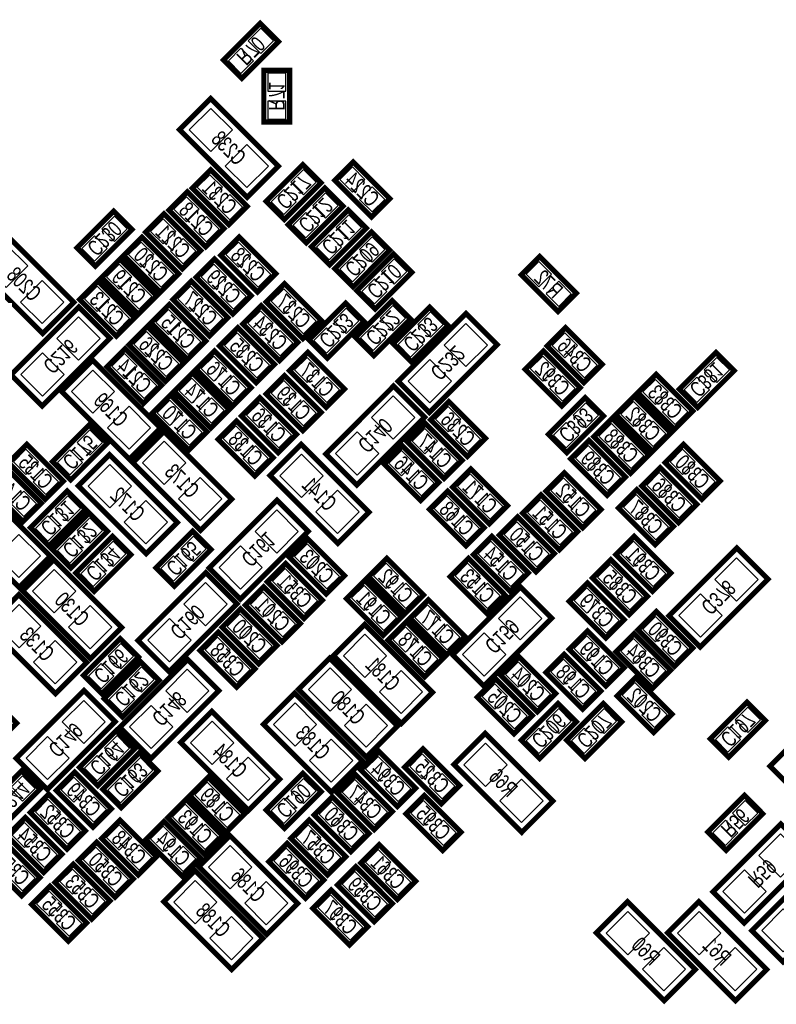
# Model space of a CAD drawing. Extents: x 0 to 125, y -7 to 87.
# Tile 4 of 13: x 29 to 44, y 35 to 55. Entities that reach past the tile are written whole.
import ezdxf
from ezdxf.enums import TextEntityAlignment as Align

# ---------------------------------------------------------------- set-up
doc = ezdxf.new("R2010")
doc.units = 0
for name, color, linetype in [('PG_SILKSCREEN_BOTTOM', 150, 'CONTINUOUS'), ('PIN_BOTTOM', 202, 'CONTINUOUS'), ('RD_SILKSCREEN_BOTTOM', 150, 'CONTINUOUS')]:
    doc.layers.add(name, color=color, linetype=linetype)

msp = doc.modelspace()

# ---------------------------------------------------------------- linework, layer by layer
at = {"layer": 'PG_SILKSCREEN_BOTTOM', "const_width": 0.1016}
for points in [[(33.81281, 54.154603), (33.094397, 53.43619), (32.73519, 53.795397), (33.453603, 54.51381), (33.81281, 54.154603)], [(34.036, 53.594), (34.036, 52.578), (33.528, 52.578), (33.528, 53.594), (34.036, 53.594)], [(33.812074, 51.710793), (32.482993, 53.039874), (31.872326, 52.429207), (33.201407, 51.100126), (33.812074, 51.710793)], [(33.57339, 51.026797), (34.291803, 51.74521), (34.65101, 51.386003), (33.932597, 50.66759), (33.57339, 51.026797)], [(35.638003, 50.71839), (34.91959, 51.436803), (35.278797, 51.79601), (35.99721, 51.077597), (35.638003, 50.71839)], [(32.844003, 50.56599), (32.12559, 51.284403), (32.484797, 51.64361), (33.20321, 50.925197), (32.844003, 50.56599)], [(34.00519, 50.569597), (34.723603, 51.28801), (35.08281, 50.928803), (34.364397, 50.21039), (34.00519, 50.569597)], [(32.386803, 50.13419), (31.66839, 50.852603), (32.027597, 51.21181), (32.74601, 50.493397), (32.386803, 50.13419)], [(30.94261, 50.471603), (30.224197, 49.75319), (29.86499, 50.112397), (30.583403, 50.83081), (30.94261, 50.471603)], [(31.929603, 49.70239), (31.21119, 50.420803), (31.570397, 50.78001), (32.28881, 50.061597), (31.929603, 49.70239)], [(34.46239, 50.137797), (35.180803, 50.85621), (35.54001, 50.497003), (34.821597, 49.77859), (34.46239, 50.137797)], [(29.798874, 49.043793), (28.469793, 50.372874), (27.859126, 49.762207), (29.188207, 48.433126), (29.798874, 49.043793)], [(31.497803, 49.24519), (30.77939, 49.963603), (31.138597, 50.32281), (31.85701, 49.604397), (31.497803, 49.24519)], [(33.402803, 49.24519), (32.68439, 49.963603), (33.043597, 50.32281), (33.76201, 49.604397), (33.402803, 49.24519)], [(34.91959, 49.705997), (35.638003, 50.42441), (35.99721, 50.065203), (35.278797, 49.34679), (34.91959, 49.705997)], [(35.35139, 49.274197), (36.069803, 49.99261), (36.42901, 49.633403), (35.710597, 48.91499), (35.35139, 49.274197)], [(39.295603, 48.86419), (38.57719, 49.582603), (38.936397, 49.94181), (39.65481, 49.223397), (39.295603, 48.86419)], [(31.066003, 48.81339), (30.34759, 49.531803), (30.706797, 49.89101), (31.42521, 49.172597), (31.066003, 48.81339)], [(32.920203, 48.81339), (32.20179, 49.531803), (32.560997, 49.89101), (33.27941, 49.172597), (32.920203, 48.81339)], [(30.634203, 48.38159), (29.91579, 49.100003), (30.274997, 49.45921), (30.99341, 48.740797), (30.634203, 48.38159)], [(32.463003, 48.38159), (31.74459, 49.100003), (32.103797, 49.45921), (32.82221, 48.740797), (32.463003, 48.38159)], [(33.932597, 49.40841), (34.65101, 48.689997), (34.291803, 48.33079), (33.57339, 49.049203), (33.932597, 49.40841)], [(32.031203, 47.92439), (31.31279, 48.642803), (31.671997, 49.00201), (32.39041, 48.283597), (32.031203, 47.92439)], [(35.48921, 48.668203), (34.770797, 47.94979), (34.41159, 48.308997), (35.130003, 49.02741), (35.48921, 48.668203)], [(36.40361, 48.719003), (35.685197, 48.00059), (35.32599, 48.359797), (36.044403, 49.07821), (36.40361, 48.719003)], [(29.899407, 48.950474), (28.570326, 47.621393), (29.180993, 47.010726), (30.510074, 48.339807), (29.899407, 48.950474)], [(33.475397, 48.97661), (34.19381, 48.258197), (33.834603, 47.89899), (33.11619, 48.617403), (33.475397, 48.97661)], [(36.06259, 48.232797), (36.781003, 48.95121), (37.14021, 48.592003), (36.421797, 47.87359), (36.06259, 48.232797)], [(36.775593, 46.883726), (38.104674, 48.212807), (37.494007, 48.823474), (36.164926, 47.494393), (36.775593, 46.883726)], [(31.599403, 47.49259), (30.88099, 48.211003), (31.240197, 48.57021), (31.95861, 47.851797), (31.599403, 47.49259)], [(33.018197, 48.54481), (33.73661, 47.826397), (33.377403, 47.46719), (32.65899, 48.185603), (33.018197, 48.54481)], [(39.803603, 47.46719), (39.08519, 48.185603), (39.444397, 48.54481), (40.16281, 47.826397), (39.803603, 47.46719)], [(31.167603, 47.06079), (30.44919, 47.779203), (30.808397, 48.13841), (31.52681, 47.419997), (31.167603, 47.06079)], [(32.920203, 47.00999), (32.20179, 47.728403), (32.560997, 48.08761), (33.27941, 47.369197), (32.920203, 47.00999)], [(34.749003, 46.98459), (34.03059, 47.703003), (34.389797, 48.06221), (35.10821, 47.343797), (34.749003, 46.98459)], [(39.371803, 47.00999), (38.65339, 47.728403), (39.012597, 48.08761), (39.73101, 47.369197), (39.371803, 47.00999)], [(41.67599, 47.343797), (42.394403, 48.06221), (42.75361, 47.703003), (42.035197, 46.98459), (41.67599, 47.343797)], [(31.500674, 46.579993), (30.171593, 47.909074), (29.560926, 47.298407), (30.890007, 45.969326), (31.500674, 46.579993)], [(32.488403, 46.57819), (31.76999, 47.296603), (32.129197, 47.65581), (32.84761, 46.937397), (32.488403, 46.57819)], [(41.581603, 46.55279), (40.86319, 47.271203), (41.222397, 47.63041), (41.94081, 46.911997), (41.581603, 46.55279)], [(34.291803, 46.52739), (33.57339, 47.245803), (33.932597, 47.60501), (34.65101, 46.886597), (34.291803, 46.52739)], [(35.353193, 45.461326), (36.682274, 46.790407), (36.071607, 47.401074), (34.742526, 46.071993), (35.353193, 45.461326)], [(32.056603, 46.14639), (31.33819, 46.864803), (31.697397, 47.22401), (32.41581, 46.505597), (32.056603, 46.14639)], [(33.809203, 46.09559), (33.09079, 46.814003), (33.449997, 47.17321), (34.16841, 46.454797), (33.809203, 46.09559)], [(37.158397, 47.09701), (37.87681, 46.378597), (37.517603, 46.01939), (36.79919, 46.737803), (37.158397, 47.09701)], [(40.18821, 46.814003), (39.469797, 46.09559), (39.11059, 46.454797), (39.829003, 47.17321), (40.18821, 46.814003)], [(41.149803, 46.12099), (40.43139, 46.839403), (40.790597, 47.19861), (41.50901, 46.480197), (41.149803, 46.12099)], [(33.352003, 45.63839), (32.63359, 46.356803), (32.992797, 46.71601), (33.71121, 45.997597), (33.352003, 45.63839)], [(37.060403, 45.58759), (36.34199, 46.306003), (36.701197, 46.66521), (37.41961, 45.946797), (37.060403, 45.58759)], [(40.718003, 45.68919), (39.99959, 46.407603), (40.358797, 46.76681), (41.07721, 46.048397), (40.718003, 45.68919)], [(30.46001, 46.280603), (29.741597, 45.56219), (29.38239, 45.921397), (30.100803, 46.63981), (30.46001, 46.280603)], [(30.957926, 45.901407), (32.287007, 44.572326), (32.897674, 45.182993), (31.568593, 46.512074), (30.957926, 45.901407)], [(40.260803, 45.25739), (39.54239, 45.975803), (39.901597, 46.33501), (40.62001, 45.616597), (40.260803, 45.25739)], [(29.237203, 45.18119), (28.51879, 45.899603), (28.877997, 46.25881), (29.59641, 45.540397), (29.237203, 45.18119)], [(33.650326, 45.647407), (34.979407, 44.318326), (35.590074, 44.928993), (34.260993, 46.258074), (33.650326, 45.647407)], [(36.603203, 45.15579), (35.88479, 45.874203), (36.243997, 46.23341), (36.96241, 45.514997), (36.603203, 45.15579)], [(41.755797, 46.25881), (42.47421, 45.540397), (42.115003, 45.18119), (41.39659, 45.899603), (41.755797, 46.25881)], [(29.891126, 45.444207), (31.220207, 44.115126), (31.830874, 44.725793), (30.501793, 46.054874), (29.891126, 45.444207)], [(28.805403, 44.74939), (28.08699, 45.467803), (28.446197, 45.82701), (29.16461, 45.108597), (28.805403, 44.74939)], [(37.949403, 44.69859), (37.23099, 45.417003), (37.590197, 45.77621), (38.30861, 45.057797), (37.949403, 44.69859)], [(39.778203, 44.62239), (39.05979, 45.340803), (39.418997, 45.70001), (40.13741, 44.981597), (39.778203, 44.62239)], [(41.298597, 45.80161), (42.01701, 45.083197), (41.657803, 44.72399), (40.93939, 45.442403), (41.298597, 45.80161)], [(29.341674, 44.065393), (28.012593, 45.394474), (27.401926, 44.783807), (28.731007, 43.454726), (29.341674, 44.065393)], [(28.95059, 44.625997), (29.669003, 45.34441), (30.02821, 44.985203), (29.309797, 44.26679), (28.95059, 44.625997)], [(37.492203, 44.26679), (36.77379, 44.985203), (37.132997, 45.34441), (37.85141, 44.625997), (37.492203, 44.26679)], [(40.841397, 45.36981), (41.55981, 44.651397), (41.200603, 44.29219), (40.48219, 45.010603), (40.841397, 45.36981)], [(33.067193, 43.226126), (34.396274, 44.555207), (33.785607, 45.165874), (32.456526, 43.836793), (33.067193, 43.226126)], [(39.321003, 44.19059), (38.60259, 44.909003), (38.961797, 45.26821), (39.68021, 44.549797), (39.321003, 44.19059)], [(29.38239, 44.194197), (30.100803, 44.91261), (30.46001, 44.553403), (29.741597, 43.83499), (29.38239, 44.194197)], [(38.863803, 43.75879), (38.14539, 44.477203), (38.504597, 44.83641), (39.22301, 44.117997), (38.863803, 43.75879)], [(32.49201, 44.197803), (31.773597, 43.47939), (31.41439, 43.838597), (32.132803, 44.55701), (32.49201, 44.197803)], [(29.83959, 43.736997), (30.558003, 44.45541), (30.91721, 44.096203), (30.198797, 43.37779), (29.83959, 43.736997)], [(34.389797, 44.40461), (35.10821, 43.686197), (34.749003, 43.32699), (34.03059, 44.045403), (34.389797, 44.40461)], [(38.355803, 43.37779), (37.63739, 44.096203), (37.996597, 44.45541), (38.71501, 43.736997), (38.355803, 43.37779)], [(41.149803, 43.37779), (40.43139, 44.096203), (40.790597, 44.45541), (41.50901, 43.736997), (41.149803, 43.37779)], [(42.084193, 42.286326), (43.413274, 43.615407), (42.802607, 44.226074), (41.473526, 42.896993), (42.084193, 42.286326)], [(28.798926, 43.386807), (30.128007, 42.057726), (30.738674, 42.668393), (29.409593, 43.997474), (28.798926, 43.386807)], [(36.298403, 42.94599), (35.57999, 43.664403), (35.939197, 44.02361), (36.65761, 43.305197), (36.298403, 42.94599)], [(37.898603, 42.94599), (37.18019, 43.664403), (37.539397, 44.02361), (38.25781, 43.305197), (37.898603, 42.94599)], [(40.692603, 42.92059), (39.97419, 43.639003), (40.333397, 43.99821), (41.05181, 43.279797), (40.692603, 42.92059)], [(34.317203, 42.84439), (33.59879, 43.562803), (33.957997, 43.92201), (34.67641, 43.203597), (34.317203, 42.84439)], [(32.388607, 43.743474), (31.059526, 42.414393), (31.670193, 41.803726), (32.999274, 43.132807), (32.388607, 43.743474)], [(35.866603, 42.51419), (35.14819, 43.232603), (35.507397, 43.59181), (36.22581, 42.873397), (35.866603, 42.51419)], [(33.885403, 42.38719), (33.16699, 43.105603), (33.526197, 43.46481), (34.24461, 42.746397), (33.885403, 42.38719)], [(38.560807, 43.464074), (37.231726, 42.134993), (37.842393, 41.524326), (39.171474, 42.853407), (38.560807, 43.464074)], [(40.235403, 42.46339), (39.51699, 43.181803), (39.876197, 43.54101), (40.59461, 42.822597), (40.235403, 42.46339)], [(28.113126, 42.701007), (29.442207, 41.371926), (30.052874, 41.982593), (28.723793, 43.311674), (28.113126, 42.701007)], [(36.751997, 43.21081), (37.47041, 42.492397), (37.111203, 42.13319), (36.39279, 42.851603), (36.751997, 43.21081)], [(33.428203, 41.95539), (32.70979, 42.673803), (33.068997, 43.03301), (33.78741, 42.314597), (33.428203, 41.95539)], [(41.222397, 42.98221), (41.94081, 42.263797), (41.581603, 41.90459), (40.86319, 42.623003), (41.222397, 42.98221)], [(34.894926, 42.116807), (36.224007, 40.787726), (36.834674, 41.398393), (35.505593, 42.727474), (34.894926, 42.116807)], [(36.320197, 42.77901), (37.03861, 42.060597), (36.679403, 41.70139), (35.96099, 42.419803), (36.320197, 42.77901)], [(40.235403, 41.52359), (39.51699, 42.242003), (39.876197, 42.60121), (40.59461, 41.882797), (40.235403, 41.52359)], [(29.99199, 41.730397), (30.710403, 42.44881), (31.06961, 42.089603), (30.351197, 41.37119), (29.99199, 41.730397)], [(32.996403, 41.49819), (32.27799, 42.216603), (32.637197, 42.57581), (33.35561, 41.857397), (32.996403, 41.49819)], [(40.790597, 42.55041), (41.50901, 41.831997), (41.149803, 41.47279), (40.43139, 42.191203), (40.790597, 42.55041)], [(31.314593, 40.101926), (32.643674, 41.431007), (32.033007, 42.041674), (30.703926, 40.712593), (31.314593, 40.101926)], [(34.209126, 41.456407), (35.538207, 40.127326), (36.148874, 40.737993), (34.819793, 42.067074), (34.209126, 41.456407)], [(38.889203, 41.01559), (38.17079, 41.734003), (38.529997, 42.09321), (39.24841, 41.374797), (38.889203, 41.01559)], [(39.778203, 41.06639), (39.05979, 41.784803), (39.418997, 42.14401), (40.13741, 41.425597), (39.778203, 41.06639)], [(30.39839, 41.273197), (31.116803, 41.99161), (31.47601, 41.632403), (30.757597, 40.91399), (30.39839, 41.273197)], [(38.432003, 40.58379), (37.71359, 41.302203), (38.072797, 41.66141), (38.79121, 40.942997), (38.432003, 40.58379)], [(40.815997, 41.68681), (41.53441, 40.968397), (41.175203, 40.60919), (40.45679, 41.327603), (40.815997, 41.68681)], [(30.001007, 41.432074), (28.671926, 40.102993), (29.282593, 39.492326), (30.611674, 40.821407), (30.001007, 41.432074)], [(33.523326, 40.770607), (34.852407, 39.441526), (35.463074, 40.052193), (34.133993, 41.381274), (33.523326, 40.770607)], [(44.065393, 39.339926), (45.394474, 40.669007), (44.783807, 41.279674), (43.454726, 39.950593), (44.065393, 39.339926)], [(27.60439, 40.434997), (28.322803, 41.15341), (28.68201, 40.794203), (27.963597, 40.07579), (27.60439, 40.434997)], [(39.65481, 40.819603), (38.936397, 40.10119), (38.57719, 40.460397), (39.295603, 41.17881), (39.65481, 40.819603)], [(40.54381, 40.819603), (39.825397, 40.10119), (39.46619, 40.460397), (40.184603, 41.17881), (40.54381, 40.819603)], [(42.28559, 40.485797), (43.004003, 41.20421), (43.36321, 40.845003), (42.644797, 40.12659), (42.28559, 40.485797)], [(33.837474, 39.696593), (32.508393, 41.025674), (31.897726, 40.415007), (33.226807, 39.085926), (33.837474, 39.696593)], [(30.99341, 40.286203), (30.274997, 39.56779), (29.91579, 39.926997), (30.634203, 40.64541), (30.99341, 40.286203)], [(37.257126, 39.983207), (38.586207, 38.654126), (39.196874, 39.264793), (37.867793, 40.593874), (37.257126, 39.983207)], [(37.009603, 39.21219), (36.29119, 39.930603), (36.650397, 40.28981), (37.36881, 39.571397), (37.009603, 39.21219)], [(31.45061, 39.854403), (30.732197, 39.13599), (30.37299, 39.495197), (31.091403, 40.21361), (31.45061, 39.854403)], [(36.146003, 39.16139), (35.42759, 39.879803), (35.786797, 40.23901), (36.50521, 39.520597), (36.146003, 39.16139)], [(28.06159, 39.139597), (28.780003, 39.85801), (29.13921, 39.498803), (28.420797, 38.78039), (28.06159, 39.139597)], [(30.177003, 38.75499), (29.45859, 39.473403), (29.817797, 39.83261), (30.53621, 39.114197), (30.177003, 38.75499)], [(32.793203, 38.65339), (32.07479, 39.371803), (32.433997, 39.73101), (33.15241, 39.012597), (32.793203, 38.65339)], [(33.57339, 39.088797), (34.291803, 39.80721), (34.65101, 39.448003), (33.932597, 38.72959), (33.57339, 39.088797)], [(35.688803, 38.70419), (34.97039, 39.422603), (35.329597, 39.78181), (36.04801, 39.063397), (35.688803, 38.70419)], [(29.669003, 38.32319), (28.95059, 39.041603), (29.309797, 39.40081), (30.02821, 38.682397), (29.669003, 38.32319)], [(35.231603, 38.27239), (34.51319, 38.990803), (34.872397, 39.35001), (35.59081, 38.631597), (35.231603, 38.27239)], [(36.675797, 39.37541), (37.39421, 38.656997), (37.035003, 38.29779), (36.31659, 39.016203), (36.675797, 39.37541)], [(43.31241, 39.016203), (42.593997, 38.29779), (42.23479, 38.656997), (42.953203, 39.37541), (43.31241, 39.016203)], [(32.361403, 38.22159), (31.64299, 38.940003), (32.002197, 39.29921), (32.72061, 38.580797), (32.361403, 38.22159)], [(29.211803, 37.86599), (28.49339, 38.584403), (28.852597, 38.94361), (29.57101, 38.225197), (29.211803, 37.86599)], [(30.706797, 38.89281), (31.42521, 38.174397), (31.066003, 37.81519), (30.34759, 38.533603), (30.706797, 38.89281)], [(31.929603, 37.78979), (31.21119, 38.508203), (31.570397, 38.86741), (32.28881, 38.148997), (31.929603, 37.78979)], [(34.774403, 37.81519), (34.05599, 38.533603), (34.415197, 38.89281), (35.13361, 38.174397), (34.774403, 37.81519)], [(42.947793, 36.876126), (44.276874, 38.205207), (43.666207, 38.815874), (42.337126, 37.486793), (42.947793, 36.876126)], [(32.253326, 37.976607), (33.582407, 36.647526), (34.193074, 37.258193), (32.863993, 38.587274), (32.253326, 37.976607)], [(28.780003, 37.40879), (28.06159, 38.127203), (28.420797, 38.48641), (29.13921, 37.767997), (28.780003, 37.40879)], [(30.249597, 38.46101), (30.96801, 37.742597), (30.608803, 37.38339), (29.89039, 38.101803), (30.249597, 38.46101)], [(34.342603, 37.35799), (33.62419, 38.076403), (33.983397, 38.43561), (34.70181, 37.717197), (34.342603, 37.35799)], [(35.786797, 38.41021), (36.50521, 37.691797), (36.146003, 37.33259), (35.42759, 38.051003), (35.786797, 38.41021)], [(29.792397, 38.02921), (30.51081, 37.310797), (30.151603, 36.95159), (29.43319, 37.670003), (29.792397, 38.02921)], [(44.428207, 38.053874), (43.099126, 36.724793), (43.709793, 36.114126), (45.038874, 37.443207), (44.428207, 38.053874)], [(31.567526, 37.290807), (32.896607, 35.961726), (33.507274, 36.572393), (32.178193, 37.901474), (31.567526, 37.290807)], [(35.329597, 37.97841), (36.04801, 37.259997), (35.688803, 36.90079), (34.97039, 37.619203), (35.329597, 37.97841)], [(29.335197, 37.59741), (30.05361, 36.878997), (29.694403, 36.51979), (28.97599, 37.238203), (29.335197, 37.59741)], [(34.846997, 37.52121), (35.56541, 36.802797), (35.206203, 36.44359), (34.48779, 37.162003), (34.846997, 37.52121)], [(40.051126, 36.681207), (41.380207, 35.352126), (41.990874, 35.962793), (40.661793, 37.291874), (40.051126, 36.681207)], [(41.448126, 36.681207), (42.777207, 35.352126), (43.387874, 35.962793), (42.058793, 37.291874), (41.448126, 36.681207)]]:
    msp.add_lwpolyline(points, dxfattribs=at)
at = {"layer": 'PIN_BOTTOM'}
for points in [[(33.716009, 54.169513), (33.468513, 54.417009), (33.221017, 54.169513), (33.468513, 53.922017)], [(33.326983, 53.780487), (33.079487, 54.027983), (32.831991, 53.780487), (33.079487, 53.532991)], [(33.957006, 53.536088), (33.606994, 53.536088), (33.606994, 53.186076), (33.957006, 53.186076)], [(33.957006, 52.985924), (33.606994, 52.985924), (33.606994, 52.635912), (33.957006, 52.635912)], [(32.488734, 51.999634), (32.912566, 52.423466), (32.488734, 52.847299), (32.064901, 52.423466)], [(33.195666, 51.292701), (33.619499, 51.716534), (33.195666, 52.140366), (32.771834, 51.716534)], [(32.469887, 51.051817), (32.717383, 51.299313), (32.469887, 51.546809), (32.222391, 51.299313)], [(34.059217, 51.400913), (34.306713, 51.153417), (34.554209, 51.400913), (34.306713, 51.648409)], [(35.263887, 51.204217), (35.511383, 51.451713), (35.263887, 51.699209), (35.016391, 51.451713)], [(33.670191, 51.011887), (33.917687, 50.764391), (34.165183, 51.011887), (33.917687, 51.259383)], [(34.491017, 50.943713), (34.738513, 50.696217), (34.986009, 50.943713), (34.738513, 51.191209)], [(35.652913, 50.815191), (35.900409, 51.062687), (35.652913, 51.310183), (35.405417, 51.062687)], [(32.012687, 50.620017), (32.260183, 50.867513), (32.012687, 51.115009), (31.765191, 50.867513)], [(32.858913, 50.662791), (33.106409, 50.910287), (32.858913, 51.157783), (32.611417, 50.910287)], [(34.101991, 50.554687), (34.349487, 50.307191), (34.596983, 50.554687), (34.349487, 50.802183)], [(30.845809, 50.486513), (30.598313, 50.734009), (30.350817, 50.486513), (30.598313, 50.239017)], [(31.555487, 50.188217), (31.802983, 50.435713), (31.555487, 50.683209), (31.307991, 50.435713)], [(32.401713, 50.230991), (32.649209, 50.478487), (32.401713, 50.725983), (32.154217, 50.478487)], [(34.948217, 50.511913), (35.195713, 50.264417), (35.443209, 50.511913), (35.195713, 50.759409)], [(30.456783, 50.097487), (30.209287, 50.344983), (29.961791, 50.097487), (30.209287, 49.849991)], [(31.123687, 49.731017), (31.371183, 49.978513), (31.123687, 50.226009), (30.876191, 49.978513)], [(31.944513, 49.799191), (32.192009, 50.046687), (31.944513, 50.294183), (31.697017, 50.046687)], [(33.028687, 49.731017), (33.276183, 49.978513), (33.028687, 50.226009), (32.781191, 49.978513)], [(34.559191, 50.122887), (34.806687, 49.875391), (35.054183, 50.122887), (34.806687, 50.370383)], [(35.405417, 50.080113), (35.652913, 49.832617), (35.900409, 50.080113), (35.652913, 50.327609)], [(28.475534, 49.332634), (28.899366, 49.756466), (28.475534, 50.180299), (28.051701, 49.756466)], [(31.512713, 49.341991), (31.760209, 49.589487), (31.512713, 49.836983), (31.265217, 49.589487)], [(33.417713, 49.341991), (33.665209, 49.589487), (33.417713, 49.836983), (33.170217, 49.589487)], [(35.016391, 49.691087), (35.263887, 49.443591), (35.511383, 49.691087), (35.263887, 49.938583)], [(35.837217, 49.648313), (36.084713, 49.400817), (36.332209, 49.648313), (36.084713, 49.895809)], [(38.921487, 49.350017), (39.168983, 49.597513), (38.921487, 49.845009), (38.673991, 49.597513)], [(30.691887, 49.299217), (30.939383, 49.546713), (30.691887, 49.794209), (30.444391, 49.546713)], [(32.546087, 49.299217), (32.793583, 49.546713), (32.546087, 49.794209), (32.298591, 49.546713)], [(29.182466, 48.625701), (29.606299, 49.049534), (29.182466, 49.473366), (28.758634, 49.049534)], [(35.448191, 49.259287), (35.695687, 49.011791), (35.943183, 49.259287), (35.695687, 49.506783)], [(39.310513, 48.960991), (39.558009, 49.208487), (39.310513, 49.455983), (39.063017, 49.208487)], [(30.260087, 48.867417), (30.507583, 49.114913), (30.260087, 49.362409), (30.012591, 49.114913)], [(31.080913, 48.910191), (31.328409, 49.157687), (31.080913, 49.405183), (30.833417, 49.157687)], [(32.088887, 48.867417), (32.336383, 49.114913), (32.088887, 49.362409), (31.841391, 49.114913)], [(32.935113, 48.910191), (33.182609, 49.157687), (32.935113, 49.405183), (32.687617, 49.157687)], [(33.917687, 49.311609), (33.670191, 49.064113), (33.917687, 48.816617), (34.165183, 49.064113)], [(30.649113, 48.478391), (30.896609, 48.725887), (30.649113, 48.973383), (30.401617, 48.725887)], [(31.657087, 48.410217), (31.904583, 48.657713), (31.657087, 48.905209), (31.409591, 48.657713)], [(32.477913, 48.478391), (32.725409, 48.725887), (32.477913, 48.973383), (32.230417, 48.725887)], [(33.460487, 48.879809), (33.212991, 48.632313), (33.460487, 48.384817), (33.707983, 48.632313)], [(34.306713, 48.922583), (34.059217, 48.675087), (34.306713, 48.427591), (34.554209, 48.675087)], [(35.392409, 48.683113), (35.144913, 48.930609), (34.897417, 48.683113), (35.144913, 48.435617)], [(36.306809, 48.733913), (36.059313, 48.981409), (35.811817, 48.733913), (36.059313, 48.486417)], [(36.548417, 48.606913), (36.795913, 48.359417), (37.043409, 48.606913), (36.795913, 48.854409)], [(30.317499, 48.334066), (29.893666, 48.757899), (29.469834, 48.334066), (29.893666, 47.910234)], [(31.225287, 47.978417), (31.472783, 48.225913), (31.225287, 48.473409), (30.977791, 48.225913)], [(32.046113, 48.021191), (32.293609, 48.268687), (32.046113, 48.516183), (31.798617, 48.268687)], [(33.849513, 48.490783), (33.602017, 48.243287), (33.849513, 47.995791), (34.097009, 48.243287)], [(35.003383, 48.294087), (34.755887, 48.541583), (34.508391, 48.294087), (34.755887, 48.046591)], [(35.917783, 48.344887), (35.670287, 48.592383), (35.422791, 48.344887), (35.670287, 48.097391)], [(36.159391, 48.217887), (36.406887, 47.970391), (36.654383, 48.217887), (36.406887, 48.465383)], [(37.064434, 48.207066), (37.488266, 47.783234), (37.912099, 48.207066), (37.488266, 48.630899)], [(33.003287, 48.448009), (32.755791, 48.200513), (33.003287, 47.953017), (33.250783, 48.200513)], [(39.429487, 47.953017), (39.676983, 48.200513), (39.429487, 48.448009), (39.181991, 48.200513)], [(31.614313, 47.589391), (31.861809, 47.836887), (31.614313, 48.084383), (31.366817, 47.836887)], [(29.610566, 47.627134), (29.186734, 48.050966), (28.762901, 47.627134), (29.186734, 47.203301)], [(30.793487, 47.546617), (31.040983, 47.794113), (30.793487, 48.041609), (30.545991, 47.794113)], [(32.546087, 47.495817), (32.793583, 47.743313), (32.546087, 47.990809), (32.298591, 47.743313)], [(33.392313, 48.058983), (33.144817, 47.811487), (33.392313, 47.563991), (33.639809, 47.811487)], [(34.374887, 47.470417), (34.622383, 47.717913), (34.374887, 47.965409), (34.127391, 47.717913)], [(36.357501, 47.500134), (36.781334, 47.076301), (37.205166, 47.500134), (36.781334, 47.923966)], [(38.997687, 47.495817), (39.245183, 47.743313), (38.997687, 47.990809), (38.750191, 47.743313)], [(39.818513, 47.563991), (40.066009, 47.811487), (39.818513, 48.058983), (39.571017, 47.811487)], [(42.161817, 47.717913), (42.409313, 47.470417), (42.656809, 47.717913), (42.409313, 47.965409)], [(30.177334, 46.868834), (30.601166, 47.292666), (30.177334, 47.716499), (29.753501, 47.292666)], [(31.182513, 47.157591), (31.430009, 47.405087), (31.182513, 47.652583), (30.935017, 47.405087)], [(32.114287, 47.064017), (32.361783, 47.311513), (32.114287, 47.559009), (31.866791, 47.311513)], [(32.935113, 47.106791), (33.182609, 47.354287), (32.935113, 47.601783), (32.687617, 47.354287)], [(33.917687, 47.013217), (34.165183, 47.260713), (33.917687, 47.508209), (33.670191, 47.260713)], [(34.763913, 47.081391), (35.011409, 47.328887), (34.763913, 47.576383), (34.516417, 47.328887)], [(39.386713, 47.106791), (39.634209, 47.354287), (39.386713, 47.601783), (39.139217, 47.354287)], [(41.207487, 47.038617), (41.454983, 47.286113), (41.207487, 47.533609), (40.959991, 47.286113)], [(41.772791, 47.328887), (42.020287, 47.081391), (42.267783, 47.328887), (42.020287, 47.576383)], [(31.682487, 46.632217), (31.929983, 46.879713), (31.682487, 47.127209), (31.434991, 46.879713)], [(32.503313, 46.674991), (32.750809, 46.922487), (32.503313, 47.169983), (32.255817, 46.922487)], [(34.306713, 46.624191), (34.554209, 46.871687), (34.306713, 47.119183), (34.059217, 46.871687)], [(35.642034, 46.784666), (36.065866, 46.360834), (36.489699, 46.784666), (36.065866, 47.208499)], [(41.596513, 46.649591), (41.844009, 46.897087), (41.596513, 47.144583), (41.349017, 46.897087)], [(30.884266, 46.161901), (31.308099, 46.585734), (30.884266, 47.009566), (30.460434, 46.585734)], [(33.435087, 46.581417), (33.682583, 46.828913), (33.435087, 47.076409), (33.187591, 46.828913)], [(37.143487, 47.000209), (36.895991, 46.752713), (37.143487, 46.505217), (37.390983, 46.752713)], [(40.091409, 46.828913), (39.843913, 47.076409), (39.596417, 46.828913), (39.843913, 46.581417)], [(40.775687, 46.606817), (41.023183, 46.854313), (40.775687, 47.101809), (40.528191, 46.854313)], [(32.071513, 46.243191), (32.319009, 46.490687), (32.071513, 46.738183), (31.824017, 46.490687)], [(30.363209, 46.295513), (30.115713, 46.543009), (29.868217, 46.295513), (30.115713, 46.048017)], [(32.977887, 46.124217), (33.225383, 46.371713), (32.977887, 46.619209), (32.730391, 46.371713)], [(33.824113, 46.192391), (34.071609, 46.439887), (33.824113, 46.687383), (33.576617, 46.439887)], [(36.686287, 46.073417), (36.933783, 46.320913), (36.686287, 46.568409), (36.438791, 46.320913)], [(37.532513, 46.611183), (37.285017, 46.363687), (37.532513, 46.116191), (37.780009, 46.363687)], [(39.702383, 46.439887), (39.454887, 46.687383), (39.207391, 46.439887), (39.454887, 46.192391)], [(40.343887, 46.175017), (40.591383, 46.422513), (40.343887, 46.670009), (40.096391, 46.422513)], [(41.164713, 46.217791), (41.412209, 46.465287), (41.164713, 46.712783), (40.917217, 46.465287)], [(34.935101, 46.077734), (35.358934, 45.653901), (35.782766, 46.077734), (35.358934, 46.501566)], [(28.863087, 45.667017), (29.110583, 45.914513), (28.863087, 46.162009), (28.615591, 45.914513)], [(29.974183, 45.906487), (29.726687, 46.153983), (29.479191, 45.906487), (29.726687, 45.658991)], [(31.574334, 46.319499), (31.150501, 45.895666), (31.574334, 45.471834), (31.998166, 45.895666)], [(33.366913, 45.735191), (33.614409, 45.982687), (33.366913, 46.230183), (33.119417, 45.982687)], [(37.075313, 45.684391), (37.322809, 45.931887), (37.075313, 46.179383), (36.827817, 45.931887)], [(39.886687, 45.743217), (40.134183, 45.990713), (39.886687, 46.238209), (39.639191, 45.990713)], [(40.732913, 45.785991), (40.980409, 46.033487), (40.732913, 46.280983), (40.485417, 46.033487)], [(41.740887, 46.162009), (41.493391, 45.914513), (41.740887, 45.667017), (41.988383, 45.914513)], [(34.266734, 46.065499), (33.842901, 45.641666), (34.266734, 45.217834), (34.690566, 45.641666)], [(36.229087, 45.641617), (36.476583, 45.889113), (36.229087, 46.136609), (35.981591, 45.889113)], [(29.252113, 45.277991), (29.499609, 45.525487), (29.252113, 45.772983), (29.004617, 45.525487)], [(30.507534, 45.862299), (30.083701, 45.438466), (30.507534, 45.014634), (30.931366, 45.438466)], [(40.275713, 45.354191), (40.523209, 45.601687), (40.275713, 45.849183), (40.028217, 45.601687)], [(42.129913, 45.772983), (41.882417, 45.525487), (42.129913, 45.277991), (42.377409, 45.525487)], [(32.281266, 45.612566), (31.857434, 45.188734), (32.281266, 44.764901), (32.705099, 45.188734)], [(36.618113, 45.252591), (36.865609, 45.500087), (36.618113, 45.747583), (36.370617, 45.500087)], [(37.575287, 45.184417), (37.822783, 45.431913), (37.575287, 45.679409), (37.327791, 45.431913)], [(39.404087, 45.108217), (39.651583, 45.355713), (39.404087, 45.603209), (39.156591, 45.355713)], [(41.283687, 45.704809), (41.036191, 45.457313), (41.283687, 45.209817), (41.531183, 45.457313)], [(28.820313, 44.846191), (29.067809, 45.093687), (28.820313, 45.341183), (28.572817, 45.093687)], [(29.436417, 45.000113), (29.683913, 44.752617), (29.931409, 45.000113), (29.683913, 45.247609)], [(34.973666, 45.358566), (34.549834, 44.934734), (34.973666, 44.510901), (35.397499, 44.934734)], [(37.118087, 44.752617), (37.365583, 45.000113), (37.118087, 45.247609), (36.870591, 45.000113)], [(37.964313, 44.795391), (38.211809, 45.042887), (37.964313, 45.290383), (37.716817, 45.042887)], [(39.793113, 44.719191), (40.040609, 44.966687), (39.793113, 45.214183), (39.545617, 44.966687)], [(40.826487, 45.273009), (40.578991, 45.025513), (40.826487, 44.778017), (41.073983, 45.025513)], [(41.672713, 45.315783), (41.425217, 45.068287), (41.672713, 44.820791), (41.920209, 45.068287)], [(31.214466, 45.155366), (30.790634, 44.731534), (31.214466, 44.307701), (31.638299, 44.731534)], [(38.946887, 44.676417), (39.194383, 44.923913), (38.946887, 45.171409), (38.699391, 44.923913)], [(29.047391, 44.611087), (29.294887, 44.363591), (29.542383, 44.611087), (29.294887, 44.858583)], [(29.868217, 44.568313), (30.115713, 44.320817), (30.363209, 44.568313), (30.115713, 44.815809)], [(33.356034, 44.549466), (33.779866, 44.125634), (34.203699, 44.549466), (33.779866, 44.973299)], [(37.507113, 44.363591), (37.754609, 44.611087), (37.507113, 44.858583), (37.259617, 44.611087)], [(41.215513, 44.883983), (40.968017, 44.636487), (41.215513, 44.388991), (41.463009, 44.636487)], [(38.489687, 44.244617), (38.737183, 44.492113), (38.489687, 44.739609), (38.242191, 44.492113)], [(39.335913, 44.287391), (39.583409, 44.534887), (39.335913, 44.782383), (39.088417, 44.534887)], [(28.725266, 43.647301), (29.149099, 44.071134), (28.725266, 44.494966), (28.301434, 44.071134)], [(29.479191, 44.179287), (29.726687, 43.931791), (29.974183, 44.179287), (29.726687, 44.426783)], [(32.395209, 44.212713), (32.147713, 44.460209), (31.900217, 44.212713), (32.147713, 43.965217)], [(30.325417, 44.111113), (30.572913, 43.863617), (30.820409, 44.111113), (30.572913, 44.358609)], [(32.649101, 43.842534), (33.072934, 43.418701), (33.496766, 43.842534), (33.072934, 44.266366)], [(34.374887, 44.307809), (34.127391, 44.060313), (34.374887, 43.812817), (34.622383, 44.060313)], [(37.981687, 43.863617), (38.229183, 44.111113), (37.981687, 44.358609), (37.734191, 44.111113)], [(38.878713, 43.855591), (39.126209, 44.103087), (38.878713, 44.350583), (38.631217, 44.103087)], [(40.775687, 43.863617), (41.023183, 44.111113), (40.775687, 44.358609), (40.528191, 44.111113)], [(32.006183, 43.823687), (31.758687, 44.071183), (31.511191, 43.823687), (31.758687, 43.576191)], [(42.373034, 43.609666), (42.796866, 43.185834), (43.220699, 43.609666), (42.796866, 44.033499)], [(29.936391, 43.722087), (30.183887, 43.474591), (30.431383, 43.722087), (30.183887, 43.969583)], [(33.943087, 43.330217), (34.190583, 43.577713), (33.943087, 43.825209), (33.695591, 43.577713)], [(34.763913, 43.918783), (34.516417, 43.671287), (34.763913, 43.423791), (35.011409, 43.671287)], [(35.924287, 43.431817), (36.171783, 43.679313), (35.924287, 43.926809), (35.676791, 43.679313)], [(37.524487, 43.431817), (37.771983, 43.679313), (37.524487, 43.926809), (37.276991, 43.679313)], [(38.370713, 43.474591), (38.618209, 43.722087), (38.370713, 43.969583), (38.123217, 43.722087)], [(40.318487, 43.406417), (40.565983, 43.653913), (40.318487, 43.901409), (40.070991, 43.653913)], [(41.164713, 43.474591), (41.412209, 43.722087), (41.164713, 43.969583), (40.917217, 43.722087)], [(29.415334, 43.804899), (28.991501, 43.381066), (29.415334, 42.957234), (29.839166, 43.381066)], [(32.806699, 43.127066), (32.382866, 43.550899), (31.959034, 43.127066), (32.382866, 42.703234)], [(35.492487, 43.000017), (35.739983, 43.247513), (35.492487, 43.495009), (35.244991, 43.247513)], [(36.313313, 43.042791), (36.560809, 43.290287), (36.313313, 43.537783), (36.065817, 43.290287)], [(37.913513, 43.042791), (38.161009, 43.290287), (37.913513, 43.537783), (37.666017, 43.290287)], [(39.861287, 42.949217), (40.108783, 43.196713), (39.861287, 43.444209), (39.613791, 43.196713)], [(40.707513, 43.017391), (40.955009, 43.264887), (40.707513, 43.512383), (40.460017, 43.264887)], [(33.511287, 42.873017), (33.758783, 43.120513), (33.511287, 43.368009), (33.263791, 43.120513)], [(34.332113, 42.941191), (34.579609, 43.188687), (34.332113, 43.436183), (34.084617, 43.188687)], [(38.978899, 42.847666), (38.555066, 43.271499), (38.131234, 42.847666), (38.555066, 42.423834)], [(41.666101, 42.902734), (42.089934, 42.478901), (42.513766, 42.902734), (42.089934, 43.326566)], [(28.729534, 43.119099), (28.305701, 42.695266), (28.729534, 42.271434), (29.153366, 42.695266)], [(30.122266, 43.097966), (29.698434, 42.674134), (30.122266, 42.250301), (30.546099, 42.674134)], [(35.881513, 42.610991), (36.129009, 42.858487), (35.881513, 43.105983), (35.634017, 42.858487)], [(36.737087, 43.114009), (36.489591, 42.866513), (36.737087, 42.619017), (36.984583, 42.866513)], [(40.250313, 42.560191), (40.497809, 42.807687), (40.250313, 43.055183), (40.002817, 42.807687)], [(33.054087, 42.441217), (33.301583, 42.688713), (33.054087, 42.936209), (32.806591, 42.688713)], [(33.900313, 42.483991), (34.147809, 42.731487), (33.900313, 42.978983), (33.652817, 42.731487)], [(41.207487, 42.885409), (40.959991, 42.637913), (41.207487, 42.390417), (41.454983, 42.637913)], [(32.099766, 42.420134), (31.675934, 42.843966), (31.252101, 42.420134), (31.675934, 41.996301)], [(36.305287, 42.682209), (36.057791, 42.434713), (36.305287, 42.187217), (36.552783, 42.434713)], [(37.126113, 42.724983), (36.878617, 42.477487), (37.126113, 42.229991), (37.373609, 42.477487)], [(32.622287, 41.984017), (32.869783, 42.231513), (32.622287, 42.479009), (32.374791, 42.231513)], [(33.443113, 42.052191), (33.690609, 42.299687), (33.443113, 42.547183), (33.195617, 42.299687)], [(35.511334, 42.534899), (35.087501, 42.111066), (35.511334, 41.687234), (35.935166, 42.111066)], [(38.271966, 42.140734), (37.848134, 42.564566), (37.424301, 42.140734), (37.848134, 41.716901)], [(39.861287, 42.009417), (40.108783, 42.256913), (39.861287, 42.504409), (39.613791, 42.256913)], [(41.596513, 42.496383), (41.349017, 42.248887), (41.596513, 42.001391), (41.844009, 42.248887)], [(29.436466, 42.412166), (29.012634, 41.988334), (29.436466, 41.564501), (29.860299, 41.988334)], [(30.477817, 42.104513), (30.725313, 41.857017), (30.972809, 42.104513), (30.725313, 42.352009)], [(36.694313, 42.293183), (36.446817, 42.045687), (36.694313, 41.798191), (36.941809, 42.045687)], [(40.775687, 42.453609), (40.528191, 42.206113), (40.775687, 41.958617), (41.023183, 42.206113)], [(33.011313, 41.594991), (33.258809, 41.842487), (33.011313, 42.089983), (32.763817, 41.842487)], [(40.250313, 41.620391), (40.497809, 41.867887), (40.250313, 42.115383), (40.002817, 41.867887)], [(30.088791, 41.715487), (30.336287, 41.467991), (30.583783, 41.715487), (30.336287, 41.962983)], [(30.884217, 41.647313), (31.131713, 41.399817), (31.379209, 41.647313), (31.131713, 41.894809)], [(38.515087, 41.501417), (38.762583, 41.748913), (38.515087, 41.996409), (38.267591, 41.748913)], [(39.404087, 41.552217), (39.651583, 41.799713), (39.404087, 42.047209), (39.156591, 41.799713)], [(41.164713, 42.064583), (40.917217, 41.817087), (41.164713, 41.569591), (41.412209, 41.817087)], [(31.603434, 41.425266), (32.027266, 41.001434), (32.451099, 41.425266), (32.027266, 41.849099)], [(34.825534, 41.874499), (34.401701, 41.450666), (34.825534, 41.026834), (35.249366, 41.450666)], [(36.218266, 41.827966), (35.794434, 41.404134), (36.218266, 40.980301), (36.642099, 41.404134)], [(38.057887, 41.069617), (38.305383, 41.317113), (38.057887, 41.564609), (37.810391, 41.317113)], [(38.904113, 41.112391), (39.151609, 41.359887), (38.904113, 41.607383), (38.656617, 41.359887)], [(39.793113, 41.163191), (40.040609, 41.410687), (39.793113, 41.658183), (39.545617, 41.410687)], [(40.801087, 41.590009), (40.553591, 41.342513), (40.801087, 41.095017), (41.048583, 41.342513)], [(30.495191, 41.258287), (30.742687, 41.010791), (30.990183, 41.258287), (30.742687, 41.505783)], [(30.419099, 40.815666), (29.995266, 41.239499), (29.571434, 40.815666), (29.995266, 40.391834)], [(30.896501, 40.718334), (31.320334, 40.294501), (31.744166, 40.718334), (31.320334, 41.142166)], [(34.139734, 41.188699), (33.715901, 40.764866), (34.139734, 40.341034), (34.563566, 40.764866)], [(35.532466, 41.167566), (35.108634, 40.743734), (35.532466, 40.319901), (35.956299, 40.743734)], [(38.446913, 40.680591), (38.694409, 40.928087), (38.446913, 41.175583), (38.199417, 40.928087)], [(41.190113, 41.200983), (40.942617, 40.953487), (41.190113, 40.705991), (41.437609, 40.953487)], [(39.558009, 40.834513), (39.310513, 41.082009), (39.063017, 40.834513), (39.310513, 40.587017)], [(40.447009, 40.834513), (40.199513, 41.082009), (39.952017, 40.834513), (40.199513, 40.587017)], [(42.771417, 40.859913), (43.018913, 40.612417), (43.266409, 40.859913), (43.018913, 41.107409)], [(32.514134, 39.985434), (32.937966, 40.409266), (32.514134, 40.833099), (32.090301, 40.409266)], [(30.896609, 40.301113), (30.649113, 40.548609), (30.401617, 40.301113), (30.649113, 40.053617)], [(39.168983, 40.445487), (38.921487, 40.692983), (38.673991, 40.445487), (38.921487, 40.197991)], [(40.057983, 40.445487), (39.810487, 40.692983), (39.562991, 40.445487), (39.810487, 40.197991)], [(42.382391, 40.470887), (42.629887, 40.223391), (42.877383, 40.470887), (42.629887, 40.718383)], [(29.712166, 40.108734), (29.288334, 40.532566), (28.864501, 40.108734), (29.288334, 39.684901)], [(34.846666, 40.481766), (34.422834, 40.057934), (34.846666, 39.634101), (35.270499, 40.057934)], [(37.873534, 40.401299), (37.449701, 39.977466), (37.873534, 39.553634), (38.297366, 39.977466)], [(30.507583, 39.912087), (30.260087, 40.159583), (30.012591, 39.912087), (30.260087, 39.664591)], [(36.635487, 39.698017), (36.882983, 39.945513), (36.635487, 40.193009), (36.387991, 39.945513)], [(31.353809, 39.869313), (31.106313, 40.116809), (30.858817, 39.869313), (31.106313, 39.621817)], [(33.221066, 39.278501), (33.644899, 39.702334), (33.221066, 40.126166), (32.797234, 39.702334)], [(35.771887, 39.647217), (36.019383, 39.894713), (35.771887, 40.142209), (35.524391, 39.894713)], [(37.024513, 39.308991), (37.272009, 39.556487), (37.024513, 39.803983), (36.777017, 39.556487)], [(28.547417, 39.513713), (28.794913, 39.266217), (29.042409, 39.513713), (28.794913, 39.761209)], [(29.802887, 39.240817), (30.050383, 39.488313), (29.802887, 39.735809), (29.555391, 39.488313)], [(30.964783, 39.480287), (30.717287, 39.727783), (30.469791, 39.480287), (30.717287, 39.232791)], [(32.419087, 39.139217), (32.666583, 39.386713), (32.419087, 39.634209), (32.171591, 39.386713)], [(34.059217, 39.462913), (34.306713, 39.215417), (34.554209, 39.462913), (34.306713, 39.710409)], [(35.314687, 39.190017), (35.562183, 39.437513), (35.314687, 39.685009), (35.067191, 39.437513)], [(36.160913, 39.258191), (36.408409, 39.505687), (36.160913, 39.753183), (35.913417, 39.505687)], [(38.580466, 39.694366), (38.156634, 39.270534), (38.580466, 38.846701), (39.004299, 39.270534)], [(29.294887, 38.809017), (29.542383, 39.056513), (29.294887, 39.304009), (29.047391, 39.056513)], [(30.191913, 38.851791), (30.439409, 39.099287), (30.191913, 39.346783), (29.944417, 39.099287)], [(31.987287, 38.707417), (32.234783, 38.954913), (31.987287, 39.202409), (31.739791, 38.954913)], [(32.808113, 38.750191), (33.055609, 38.997687), (32.808113, 39.245183), (32.560617, 38.997687)], [(33.670191, 39.073887), (33.917687, 38.826391), (34.165183, 39.073887), (33.917687, 39.321383)], [(34.857487, 38.758217), (35.104983, 39.005713), (34.857487, 39.253209), (34.609991, 39.005713)], [(35.703713, 38.800991), (35.951209, 39.048487), (35.703713, 39.295983), (35.456217, 39.048487)], [(36.660887, 39.278609), (36.413391, 39.031113), (36.660887, 38.783617), (36.908383, 39.031113)], [(43.215609, 39.031113), (42.968113, 39.278609), (42.720617, 39.031113), (42.968113, 38.783617)], [(28.837687, 38.351817), (29.085183, 38.599313), (28.837687, 38.846809), (28.590191, 38.599313)], [(29.683913, 38.419991), (29.931409, 38.667487), (29.683913, 38.914983), (29.436417, 38.667487)], [(32.376313, 38.318391), (32.623809, 38.565887), (32.376313, 38.813383), (32.128817, 38.565887)], [(35.246513, 38.369191), (35.494009, 38.616687), (35.246513, 38.864183), (34.999017, 38.616687)], [(37.049913, 38.889583), (36.802417, 38.642087), (37.049913, 38.394591), (37.297409, 38.642087)], [(42.826583, 38.642087), (42.579087, 38.889583), (42.331591, 38.642087), (42.579087, 38.394591)], [(30.691887, 38.796009), (30.444391, 38.548513), (30.691887, 38.301017), (30.939383, 38.548513)], [(31.555487, 38.275617), (31.802983, 38.523113), (31.555487, 38.770609), (31.307991, 38.523113)], [(34.400287, 38.301017), (34.647783, 38.548513), (34.400287, 38.796009), (34.152791, 38.548513)], [(43.236634, 38.199466), (43.660466, 37.775634), (44.084299, 38.199466), (43.660466, 38.623299)], [(29.226713, 37.962791), (29.474209, 38.210287), (29.226713, 38.457783), (28.979217, 38.210287)], [(30.234687, 38.364209), (29.987191, 38.116713), (30.234687, 37.869217), (30.482183, 38.116713)], [(31.080913, 38.406983), (30.833417, 38.159487), (31.080913, 37.911991), (31.328409, 38.159487)], [(31.944513, 37.886591), (32.192009, 38.134087), (31.944513, 38.381583), (31.697017, 38.134087)], [(32.869734, 38.394699), (32.445901, 37.970866), (32.869734, 37.547034), (33.293566, 37.970866)], [(33.968487, 37.843817), (34.215983, 38.091313), (33.968487, 38.338809), (33.720991, 38.091313)], [(34.789313, 37.911991), (35.036809, 38.159487), (34.789313, 38.406983), (34.541817, 38.159487)], [(35.771887, 38.313409), (35.524391, 38.065913), (35.771887, 37.818417), (36.019383, 38.065913)], [(28.794913, 37.505591), (29.042409, 37.753087), (28.794913, 38.000583), (28.547417, 37.753087)], [(29.777487, 37.932409), (29.529991, 37.684913), (29.777487, 37.437417), (30.024983, 37.684913)], [(30.623713, 37.975183), (30.376217, 37.727687), (30.623713, 37.480191), (30.871209, 37.727687)], [(34.357513, 37.454791), (34.605009, 37.702287), (34.357513, 37.949783), (34.110017, 37.702287)], [(35.314687, 37.881609), (35.067191, 37.634113), (35.314687, 37.386617), (35.562183, 37.634113)], [(36.160913, 37.924383), (35.913417, 37.676887), (36.160913, 37.429391), (36.408409, 37.676887)], [(42.529701, 37.492534), (42.953534, 37.068701), (43.377366, 37.492534), (42.953534, 37.916366)], [(32.183934, 37.708899), (31.760101, 37.285066), (32.183934, 36.861234), (32.607766, 37.285066)], [(33.576666, 37.687766), (33.152834, 37.263934), (33.576666, 36.840101), (34.000499, 37.263934)], [(29.320287, 37.500609), (29.072791, 37.253113), (29.320287, 37.005617), (29.567783, 37.253113)], [(30.166513, 37.543383), (29.919017, 37.295887), (30.166513, 37.048391), (30.414009, 37.295887)], [(35.703713, 37.492583), (35.456217, 37.245087), (35.703713, 36.997591), (35.951209, 37.245087)], [(34.832087, 37.424409), (34.584591, 37.176913), (34.832087, 36.929417), (35.079583, 37.176913)], [(29.709313, 37.111583), (29.461817, 36.864087), (29.709313, 36.616591), (29.956809, 36.864087)], [(40.667534, 37.099299), (40.243701, 36.675466), (40.667534, 36.251634), (41.091366, 36.675466)], [(42.064534, 37.099299), (41.640701, 36.675466), (42.064534, 36.251634), (42.488366, 36.675466)], [(44.139366, 36.730534), (43.715534, 37.154366), (43.291701, 36.730534), (43.715534, 36.306701)], [(32.890866, 37.001966), (32.467034, 36.578134), (32.890866, 36.154301), (33.314699, 36.578134)], [(35.221113, 37.035383), (34.973617, 36.787887), (35.221113, 36.540391), (35.468609, 36.787887)], [(41.374466, 36.392366), (40.950634, 35.968534), (41.374466, 35.544701), (41.798299, 35.968534)], [(42.771466, 36.392366), (42.347634, 35.968534), (42.771466, 35.544701), (43.195299, 35.968534)]]:
    msp.add_lwpolyline(points, close=True, dxfattribs=at)

# ---------------------------------------------------------------- texts
at = {"layer": 'RD_SILKSCREEN_BOTTOM', "text_generation_flag": 2, "width": 0.75}
for s, rotation, p in [('R70', 225, (33.166456, 54.082975)), ('R71', 270, (33.6296, 53.086356)), ('C238', 315, (32.734148, 51.962533)), ('C224', 315, (35.350348, 51.149733)), ('C231', 315, (32.556348, 50.997333)), ('C217', 225, (34.004656, 51.314375)), ('C218', 315, (32.099148, 50.565533)), ('C212', 225, (34.436456, 50.857175)), ('C230', 225, (30.296256, 50.399975)), ('C211', 225, (34.893656, 50.425375)), ('C221', 315, (31.641948, 50.133733)), ('C209', 225, (35.350856, 49.993575)), ('C220', 315, (31.210148, 49.676533)), ('C228', 315, (33.115148, 49.676533)), ('C208', 315, (28.720948, 49.295533)), ('C219', 315, (30.778348, 49.244733)), ('C229', 315, (32.632548, 49.244733)), ('C210', 225, (35.782656, 49.561775)), ('R72', 315, (39.007948, 49.295533)), ('C213', 315, (30.346548, 48.812933)), ('C227', 315, (32.175348, 48.812933)), ('C237', 315, (34.004148, 48.762133)), ('C222', 225, (35.757256, 48.647375)), ('C215', 315, (31.743548, 48.355733)), ('C234', 315, (33.546948, 48.330333)), ('C223', 225, (34.842856, 48.596575)), ('C233', 225, (36.493856, 48.520375)), ('C216', 225, (29.432656, 48.088575)), ('C226', 315, (31.311748, 47.923933)), ('C235', 315, (33.089748, 47.898533)), ('C346', 315, (39.515948, 47.898533)), ('C232', 225, (37.027256, 47.961575)), ('C214', 315, (30.879948, 47.492133)), ('C176', 315, (32.632548, 47.441333)), ('C392', 315, (39.084148, 47.441333)), ('C137', 315, (34.461348, 47.415933)), ('C381', 225, (42.107256, 47.631375)), ('C174', 315, (32.200748, 47.009533)), ('C139', 315, (34.004148, 46.958733)), ('C383', 315, (41.293948, 46.984133)), ('C169', 315, (30.422748, 46.831733)), ('C170', 315, (31.768948, 46.577733)), ('C136', 315, (33.521548, 46.526933)), ('C393', 225, (39.541856, 46.742375)), ('C382', 315, (40.862148, 46.552333)), ('C140', 225, (35.604856, 46.539175)), ('C236', 315, (37.229948, 46.450733)), ('C388', 315, (40.430348, 46.120533)), ('C175', 225, (29.813656, 46.208975)), ('C138', 315, (33.064348, 46.069733)), ('C147', 315, (36.772748, 46.018933)), ('C135', 315, (28.949548, 45.612533)), ('C146', 315, (36.315548, 45.587133)), ('C389', 315, (39.973148, 45.688733)), ('C380', 315, (41.827348, 45.612533)), ('C173', 315, (31.819748, 45.434733)), ('C145', 315, (28.517748, 45.180733)), ('C141', 315, (34.512148, 45.180733)), ('C386', 315, (41.370148, 45.155333)), ('C172', 315, (30.752948, 44.977533)), ('C171', 315, (37.661748, 45.129933)), ('C152', 315, (39.490548, 45.053733)), ('C387', 315, (40.912948, 44.723533)), ('C131', 225, (29.381856, 44.913575)), ('C168', 315, (37.204548, 44.698133)), ('C151', 315, (39.033348, 44.621933)), ('C132', 225, (29.813656, 44.481775)), ('C150', 315, (38.576148, 44.190133)), ('C161', 225, (33.318856, 44.303975)), ('C134', 225, (30.270856, 44.024575)), ('C165', 225, (31.845656, 44.126175)), ('C154', 315, (38.068148, 43.809133)), ('C391', 315, (40.862148, 43.809133)), ('C203', 315, (34.461348, 43.758333)), ('C351', 315, (34.029548, 43.275733)), ('C192', 315, (36.010748, 43.377333)), ('C153', 315, (37.610948, 43.377333)), ('C385', 315, (40.404948, 43.351933)), ('C378', 225, (42.335856, 43.364175)), ('C130', 315, (29.660748, 42.920133)), ('C191', 315, (35.578948, 42.945533)), ('C379', 315, (39.947748, 42.894733)), ('C160', 225, (31.921856, 42.881575)), ('C201', 315, (33.597748, 42.818533)), ('C177', 315, (36.823548, 42.564533)), ('C133', 315, (28.974948, 42.234333)), ('C200', 315, (33.140548, 42.386733)), ('C159', 225, (38.094056, 42.602175)), ('C390', 315, (41.293948, 42.335933)), ('C178', 315, (36.391748, 42.132733)), ('C358', 315, (32.708748, 41.929533)), ('C199', 315, (39.947748, 41.954933)), ('C384', 315, (40.862148, 41.904133)), ('C166', 225, (30.423256, 42.017975)), ('C181', 315, (35.756748, 41.650133)), ('C198', 315, (39.490548, 41.497733)), ('C162', 225, (30.829656, 41.560775)), ('C204', 315, (38.601548, 41.446933)), ('C148', 225, (31.566256, 41.179775)), ('C180', 315, (35.070948, 40.989733)), ('C205', 315, (38.144348, 41.015133)), ('C202', 315, (40.887548, 41.040533)), ('C206', 225, (39.008456, 40.747975)), ('C207', 225, (39.897456, 40.747975)), ('C197', 225, (42.716856, 40.773375)), ('C149', 225, (29.534256, 40.570175)), ('C183', 315, (34.385148, 40.303933)), ('C164', 225, (30.347056, 40.214575)), ('C184', 315, (32.759548, 39.948333)), ('C163', 225, (30.804256, 39.782775)), ('C394', 315, (35.858348, 39.592733)), ('C325', 315, (36.721948, 39.643533)), ('R66', 315, (38.118948, 39.516533)), ('C344', 225, (28.492856, 39.427175)), ('C349', 315, (29.889348, 39.186333)), ('C190', 225, (34.004656, 39.376375)), ('C347', 315, (35.401148, 39.135533)), ('C189', 315, (32.505548, 39.084733)), ('C352', 315, (29.381348, 38.754533)), ('C193', 315, (32.073748, 38.652933)), ('C360', 315, (34.943948, 38.703733)), ('C395', 315, (36.747348, 38.729133)), ('R56', 225, (42.666056, 38.944575)), ('C354', 315, (28.924148, 38.297333)), ('C348', 315, (30.778348, 38.246533)), ('C194', 315, (31.641948, 38.221133)), ('C357', 315, (34.486748, 38.246533)), ('C356', 315, (28.492348, 37.840133)), ('C350', 315, (30.321148, 37.814733)), ('C396', 315, (34.054948, 37.789333)), ('C361', 315, (35.858348, 37.763933)), ('R59', 225, (43.199456, 37.953975)), ('C186', 315, (33.115148, 37.509933)), ('C353', 315, (29.863948, 37.382933)), ('C359', 315, (35.401148, 37.332133)), ('C355', 315, (29.406748, 36.951133)), ('C188', 315, (32.429348, 36.824133)), ('C397', 315, (34.918548, 36.874933)), ('R60', 315, (40.912948, 36.214533)), ('R61', 315, (42.309948, 36.214533))]:
    msp.add_text(s, height=0.3048, rotation=rotation, dxfattribs=at).set_placement(p, align=Align.CENTER)

doc.saveas('drawing.dxf')
